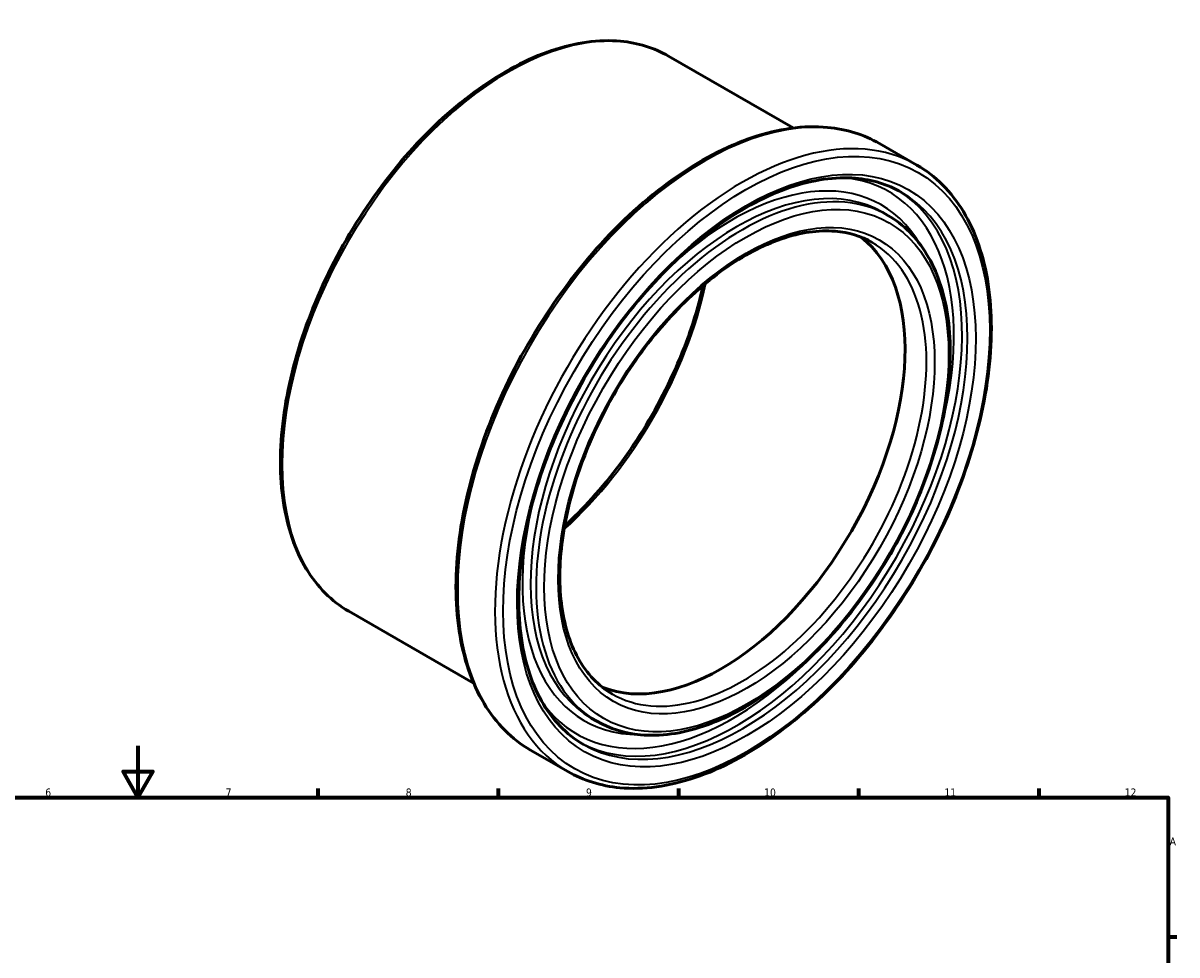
# Model space of a CAD drawing. Header units: millimetres. Extents: x -111 to 886, y -162 to 913.
# Tile 4 of 4: x 376 to 824, y 513 to 875. Entities that reach past the tile are written whole.
import ezdxf

# ---------------------------------------------------------------- set-up
doc = ezdxf.new("R2010")
doc.units = ezdxf.units.MM
for name, color, linetype, lineweight in [('Border (ANSI)', 7, 'Continuous', 70), ('Visible (ANSI)', 7, 'Continuous', 50), ('Visible Narrow (ANSI)', 7, 'Continuous', 35)]:
    doc.layers.add(name, color=color, linetype=linetype, lineweight=lineweight)
doc.styles.add('Note Text (ANSI)', font='tahoma.ttf')

# ---------------------------------------------------------------- blocks, each defined once
blk = doc.blocks.new('Borders Default Border')
at = {"layer": 'Border (ANSI)'}
for p, q in [((490.58, 574), (490.58, 577.45)), ((560.67, 574), (560.67, 577.45)), ((630.75, 574), (630.75, 577.45)), ((700.83, 574), (700.83, 577.45)), ((770.92, 574), (770.92, 577.45)), ((821, 519.75), (824.45, 519.75))]:
    blk.add_line(p, q, dxfattribs=at)
at = {"layer": 'Border (ANSI)', "flags": 128}
for points in [[(420.5, 594), (420.5, 574), (414.73, 584), (426.27, 584), (420.5, 574)], [(20, 20), (20, 574), (821, 574), (821, 20), (20, 20)]]:
    blk.add_lwpolyline(points, dxfattribs=at)
at = {"layer": 'Border (ANSI)', "attachment_point": 7, "style": 'Note Text (ANSI)'}
for s, insert, char_height in [('6', (384.49, 574.34), 3.05), ('7', (454.6, 574.4), 3.05), ('8', (524.63, 574.33), 3.05), ('9', (594.7, 574.34), 3.05), ('10', (663.96, 574.34), 3.048), ('11', (734.04, 574.4), 3.048), ('12', (804.13, 574.4), 3.048), ('A', (821.63, 555.35), 3.05)]:
    blk.add_mtext(s, dxfattribs=dict(at, insert=insert, char_height=char_height))

msp = doc.modelspace()

# ---------------------------------------------------------------- linework, layer by layer
at = {"layer": 'Visible (ANSI)'}
for p, q in [((675.281, 834.172), (626.752, 862.118)), ((723.354, 819.759), (708.858, 828.106)), ((712.082, 800.185), (709.961, 801.407)), ((551.022, 618.392), (502.493, 646.339)), ((598.889, 603.622), (596.768, 604.844)), ((587.617, 584.048), (573.121, 592.396))]:
    msp.add_line(p, q, dxfattribs=at)
msp.add_ellipse((647.177, 706.688), major_axis=(50.527, 87.742), ratio=0.5780931, start_param=3.2245124, end_param=6.2002655, dxfattribs=at)
for points, knots in [([(502.493, 646.339), (495.838, 650.171), (490.229, 655.798), (481.58, 670.103), (478.593, 678.844), (475.55, 698.628), (475.55, 709.714), (478.57, 733.012), (481.594, 745.223), (490.34, 769.518), (496.057, 781.599), (509.603, 804.43), (517.428, 815.177), (534.418, 834.27), (543.58, 842.612), (562.352, 856.041), (571.961, 861.123), (590.664, 867.443), (599.765, 868.692), (614.903, 867.27), (621.186, 865.323), (626.752, 862.118)], [3.9250571, 3.9250571, 3.9250571, 3.9250571, 4.2340363, 4.2340363, 4.5504314, 4.5504314, 4.8729342, 4.8729342, 5.1958977, 5.1958977, 5.5183484, 5.5183484, 5.8406044, 5.8406044, 6.1631155, 6.1631155, 6.4861353, 6.4861353, 6.8082613, 6.8082613, 7.0666498, 7.0666498, 7.0666498, 7.0666498]), ([(573.121, 592.396), (565.852, 596.582), (559.728, 602.733), (550.297, 618.379), (547.044, 627.935), (543.745, 649.557), (543.757, 661.665), (547.075, 687.111), (550.386, 700.447), (559.953, 726.982), (566.203, 740.177), (581.009, 765.112), (589.56, 776.849), (608.121, 797.698), (618.128, 806.805), (638.623, 821.462), (649.109, 827.007), (669.512, 833.904), (679.435, 835.267), (695.939, 833.723), (702.79, 831.601), (708.858, 828.106)], [3.9250571, 3.9250571, 3.9250571, 3.9250571, 4.2349307, 4.2349307, 4.5516644, 4.5516644, 4.8739682, 4.8739682, 5.1966782, 5.1966782, 5.5189184, 5.5189184, 5.8409814, 5.8409814, 6.1632784, 6.1632784, 6.4860418, 6.4860418, 6.8079954, 6.8079954, 7.0666498, 7.0666498, 7.0666498, 7.0666498]), ([(723.354, 819.759), (730.623, 815.573), (736.747, 809.421), (746.179, 793.776), (749.432, 784.219), (752.73, 762.597), (752.718, 750.489), (749.4, 725.043), (746.089, 711.708), (736.522, 685.173), (730.272, 671.978), (715.466, 647.043), (706.915, 635.306), (688.354, 614.457), (678.348, 605.35), (657.852, 590.692), (647.367, 585.148), (626.963, 578.25), (617.041, 576.888), (600.537, 578.432), (593.685, 580.554), (587.617, 584.048)], [0.7834645, 0.7834645, 0.7834645, 0.7834645, 1.093338, 1.093338, 1.4100718, 1.4100718, 1.7323756, 1.7323756, 2.0550855, 2.0550855, 2.3773258, 2.3773258, 2.6993888, 2.6993888, 3.0216858, 3.0216858, 3.3444491, 3.3444491, 3.6664028, 3.6664028, 3.9250571, 3.9250571, 3.9250571, 3.9250571]), ([(593.687, 594.588), (587.067, 598.4), (581.536, 604.128), (573.323, 618.797), (570.581, 627.642), (568.126, 647.513), (568.364, 658.491), (571.774, 681.564), (574.943, 693.654), (583.914, 717.728), (589.718, 729.708), (603.374, 752.323), (611.225, 762.954), (628.158, 781.77), (637.236, 789.954), (655.664, 803.052), (665.01, 807.967), (683.007, 814.094), (691.646, 815.297), (706.022, 814.091), (712.004, 812.26), (717.284, 809.219)], [3.9250571, 3.9250571, 3.9250571, 3.9250571, 4.2571847, 4.2571847, 4.5798128, 4.5798128, 4.8970237, 4.8970237, 5.2141262, 5.2141262, 5.5317435, 5.5317435, 5.8495314, 5.8495314, 6.1670521, 6.1670521, 6.4840454, 6.4840454, 6.8017287, 6.8017287, 7.0666498, 7.0666498, 7.0666498, 7.0666498]), ([(712.082, 800.185), (718.145, 796.694), (723.256, 791.573), (731.151, 778.559), (733.882, 770.604), (736.679, 752.593), (736.69, 742.492), (733.958, 721.265), (731.21, 710.139), (723.255, 688.003), (718.053, 676.996), (705.721, 656.194), (698.596, 646.401), (683.121, 629.001), (674.773, 621.397), (657.662, 609.152), (648.9, 604.517), (631.834, 598.752), (623.526, 597.613), (609.706, 598.918), (603.97, 600.696), (598.889, 603.622)], [0.7834645, 0.7834645, 0.7834645, 0.7834645, 1.0914179, 1.0914179, 1.4074143, 1.4074143, 1.7301441, 1.7301441, 2.0534013, 2.0534013, 2.376096, 2.376096, 2.6985756, 2.6985756, 3.0213347, 3.0213347, 3.3446512, 3.3446512, 3.6669749, 3.6669749, 3.9250571, 3.9250571, 3.9250571, 3.9250571]), ([(604.958, 614.162), (599.545, 617.279), (595.027, 621.977), (588.351, 634.015), (586.132, 641.258), (584.177, 657.517), (584.393, 666.488), (587.216, 685.343), (589.822, 695.223), (597.182, 714.898), (601.938, 724.69), (613.12, 743.172), (619.544, 751.858), (633.392, 767.226), (640.811, 773.908), (655.856, 784.592), (663.478, 788.598), (678.136, 793.592), (685.162, 794.572), (696.854, 793.605), (701.719, 792.117), (706.012, 789.645)], [3.9250571, 3.9250571, 3.9250571, 3.9250571, 4.2600455, 4.2600455, 4.583107, 4.583107, 4.8996668, 4.8996668, 5.2161348, 5.2161348, 5.5332313, 5.5332313, 5.850533, 5.850533, 6.1675067, 6.1675067, 6.4838334, 6.4838334, 6.8009773, 6.8009773, 7.0666498, 7.0666498, 7.0666498, 7.0666498]), ([(640.244, 772.957), (638.617, 765.652), (636.392, 758.196), (629.534, 739.824), (624.256, 728.943), (611.842, 708.402), (604.707, 698.747), (593.566, 686.375), (590.01, 682.77), (586.381, 679.422)], [1.85797705, 1.85797705, 1.85797705, 1.85797705, 2.07344145, 2.07344145, 2.39082299, 2.39082299, 2.70839091, 2.70839091, 2.85054451, 2.85054451, 2.85054451, 2.85054451])]:
    msp.add_open_spline(points, degree=3, knots=knots, dxfattribs=at)
at = {"layer": 'Visible Narrow (ANSI)'}
for centre, major_axis, start_param, end_param in [((564.622, 754.228), (-62.13, -107.89), 3.1415927, 6.2831853), ((640.99, 710.251), (-67.868, -117.855), 3.1415927, 6.2831853), ((655.485, 701.904), (67.868, 117.855), 0, 3.1415927), ((655.485, 701.904), (56.596, 98.281), 0, 3.1415927), ((651.773, 704.041), (57.719, 100.231), 5.9631601, 7.4138462), ((653.364, 703.125), (-56.596, -98.281), 3.1415927, 6.2831853), ((651.773, 704.041), (60.676, 105.366), 5.1181985, 6.5337506), ((653.364, 703.125), (-61.799, -107.316), 0.0172553, 3.1243374), ((655.485, 701.904), (61.799, 107.316), 3.1415927, 6.2831853), ((655.485, 701.904), (50.527, 87.742), 3.1415926, 6.2831853), ((564.622, 754.228), (56.141, 97.491), 4.1990754, 5.2257026), ((651.773, 704.041), (-57.719, -100.231), 5.1525244, 6.6032105), ((651.773, 704.041), (-60.676, -105.366), 6.03262, 7.4481721)]:
    msp.add_ellipse(centre, major_axis=major_axis, ratio=0.5780931, start_param=start_param, end_param=end_param, dxfattribs=at)
for major_axis in [(-66.746, -115.906), (-62.922, -109.265), (-55.474, -96.332), (-51.65, -89.691)]:
    msp.add_ellipse((657.076, 700.987), major_axis=major_axis, ratio=0.5780931, dxfattribs=at)

# ---------------------------------------------------------------- block references
msp.add_blockref('Borders Default Border', (0, 0))

doc.saveas('drawing.dxf')
